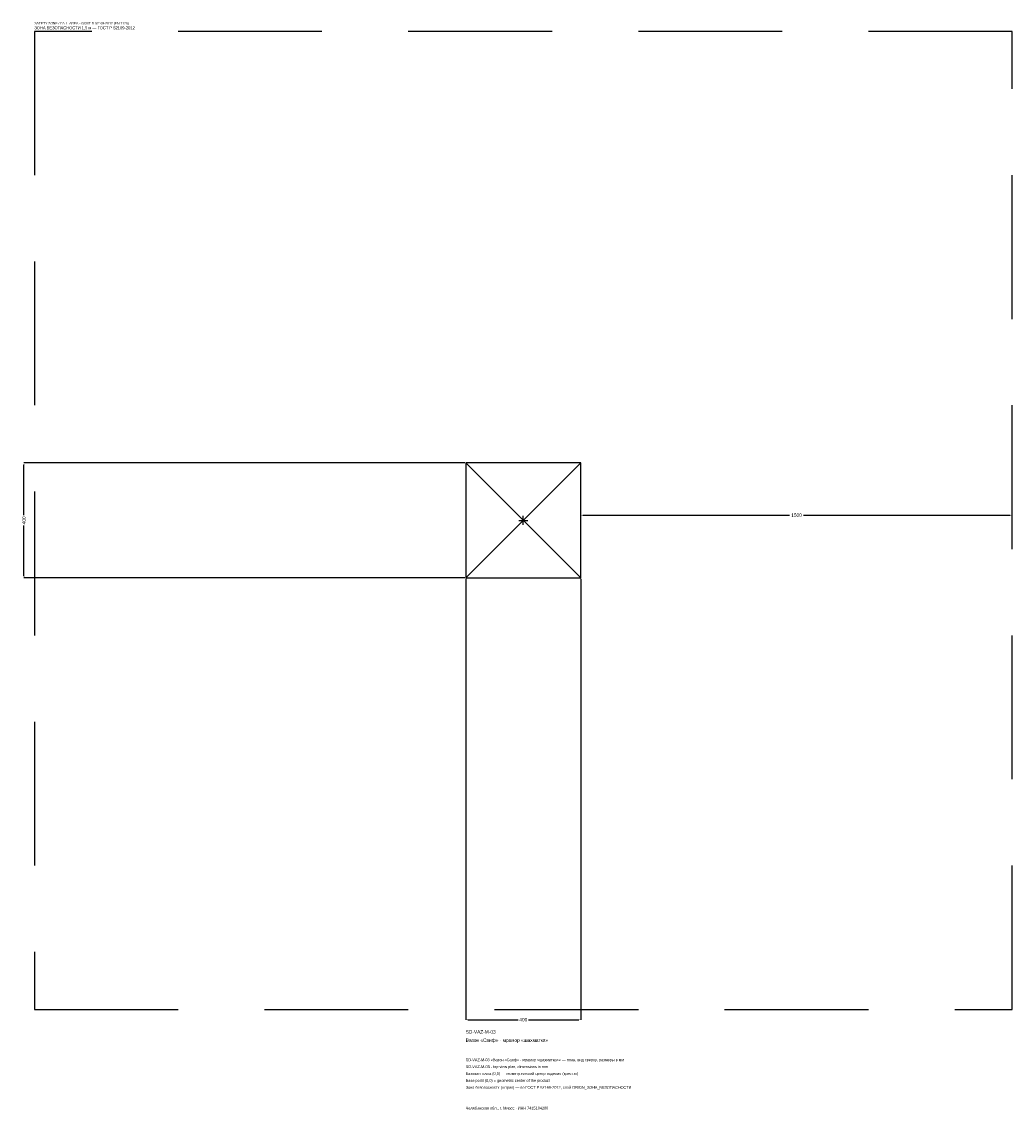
# Model space of a CAD drawing. Header units: metres. Extents: x -1744 to 1700, y -2050 to 1733.
import ezdxf

# ---------------------------------------------------------------- set-up
doc = ezdxf.new("R2010")
doc.units = ezdxf.units.M
doc.linetypes.add('DASHED', pattern=[800, 500, -300])
for name, color, linetype in [('ЗСК_ДАННЫЕ', 3, 'Continuous'), ('ЗСК_ЗОНА_БЕЗОПАСНОСТИ', 1, 'Continuous'), ('ЗСК_КОНТУР', 7, 'Continuous'), ('ЗСК_РАЗМЕРЫ', 8, 'Continuous')]:
    doc.layers.add(name, color=color, linetype=linetype)
doc.dimstyles.new('ORION', dxfattribs={"dimtxt": 12, "dimasz": 7.2, "dimexe": 1.25, "dimexo": 3.6, "dimtad": 1, "dimdec": 0, "dimcen": 2.5, "dimazin": 3, "dimtfac": 1, "dimtmove": 0, "dimatfit": 3})

# ---------------------------------------------------------------- blocks, each defined once
blk = doc.blocks.new('_CLOSEDFILLED')
at = {"color": 0, "linetype": 'BYBLOCK'}
blk.add_solid([(-1, 0.16), (0, 0), (-1, -0.16)], dxfattribs=at)
blk = doc.blocks.new('*D1')
for p, q in [((-200, -203.6), (-200, -1736)), ((200, -203.6), (200, -1736)), ((-192.8, -1736), (-18, -1736)), ((18, -1736), (192.8, -1736))]:
    blk.add_line(p, q)
at = {"layer": 'Defpoints'}
for p in [(-200, -200), (200, -200), (-200, -1736)]:
    blk.add_point(p, dxfattribs=at)
at = {"layer": 'ЗСК_РАЗМЕРЫ', "xscale": 7.199999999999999, "yscale": 7.199999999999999, "rotation": 180}
blk.add_blockref('_CLOSEDFILLED', (-200, -1736), dxfattribs=at)
at = {"layer": 'ЗСК_РАЗМЕРЫ', "xscale": 7.199999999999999, "yscale": 7.199999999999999}
blk.add_blockref('_CLOSEDFILLED', (200, -1736), dxfattribs=at)
at = {"layer": 'ЗСК_РАЗМЕРЫ', "insert": (0, -1736), "char_height": 12, "attachment_point": 5}
blk.add_mtext('400', dxfattribs=at)
blk = doc.blocks.new('*D2')
for p, q in [((-203.6, 200), (-1736, 200)), ((-1736, 18), (-1736, 192.8)), ((-1736, -192.8), (-1736, -18)), ((-203.6, -200), (-1736, -200))]:
    blk.add_line(p, q)
at = {"layer": 'Defpoints'}
for p in [(-200, 200), (-1736, -200), (-200, -200)]:
    blk.add_point(p, dxfattribs=at)
at = {"layer": 'ЗСК_РАЗМЕРЫ', "xscale": 7.199999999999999, "yscale": 7.199999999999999}
for p, rotation in [((-1736, 200), 90), ((-1736, -200), 270)]:
    blk.add_blockref('_CLOSEDFILLED', p, dxfattribs=dict(at, rotation=rotation))
at = {"layer": 'ЗСК_РАЗМЕРЫ', "insert": (-1736, 0), "char_height": 12, "attachment_point": 5, "rotation": 90}
blk.add_mtext('400', dxfattribs=at)
blk = doc.blocks.new('*D3')
for p, q in [((200, 3.6), (200, 18)), ((207.2, 18), (926, 18)), ((974, 18), (1692.8, 18)), ((1700, 3.6), (1700, 18))]:
    blk.add_line(p, q)
at = {"layer": 'Defpoints'}
for p in [(200, 18), (200, 0), (1700, 0)]:
    blk.add_point(p, dxfattribs=at)
at = {"layer": 'ЗСК_РАЗМЕРЫ', "xscale": 7.199999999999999, "yscale": 7.199999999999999, "rotation": 180}
blk.add_blockref('_CLOSEDFILLED', (200, 18), dxfattribs=at)
at = {"layer": 'ЗСК_РАЗМЕРЫ', "xscale": 7.199999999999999, "yscale": 7.199999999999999}
blk.add_blockref('_CLOSEDFILLED', (1700, 18), dxfattribs=at)
at = {"layer": 'ЗСК_РАЗМЕРЫ', "insert": (950, 18), "char_height": 12, "attachment_point": 5}
blk.add_mtext('1500', dxfattribs=at)
blk = doc.blocks.new('ОРИОН SD-VAZ-M-03 Вазон Саиф · мрамор шахматка')
at = {"layer": 'ЗСК_ЗОНА_БЕЗОПАСНОСТИ', "linetype": 'DASHED'}
blk.add_lwpolyline([(-1700, -1700), (1700, -1700), (1700, 1700), (-1700, 1700)], close=True, dxfattribs=at)
at = {"layer": 'ЗСК_КОНТУР'}
for p, q in [((-200, -200), (200, 200)), ((-200, 200), (200, -200))]:
    blk.add_line(p, q, dxfattribs=at)
blk.add_lwpolyline([(-200, -200), (200, -200), (200, 200), (-200, 200)], close=True, dxfattribs=at)
at = {"layer": 'ЗСК_РАЗМЕРЫ'}
for p, q in [((-16, 0), (16, 0)), ((0, -16), (0, 16))]:
    blk.add_line(p, q, dxfattribs=at)
at = {"layer": 'ЗСК_ДАННЫЕ'}
for tag, p in [('АРТИКУЛ', (-200, -1784)), ('НАИМЕНОВАНИЕ', (-200, -1812.8))]:
    blk.add_attdef(tag, p, '', height=12, dxfattribs=at)
at = {"layer": 'ЗСК_ДАННЫЕ', "flags": 1}
for tag, p in [('ПРОИЗВОДИТЕЛЬ', (-200, -1841.6)), ('ТЕЛЕФОН', (-200, -1870.4)), ('САЙТ', (-200, -1928)), ('АДРЕС', (-200, -1956.8)), ('РЕКВИЗИТЫ', (-200, -1985.6)), ('ГАБАРИТЫ', (-200, -2014.4)), ('ЗОНА_БЕЗОПАСНОСТИ', (-200, -2043.2))]:
    blk.add_attdef(tag, p, '', height=12, dxfattribs=at)
at = {"layer": 'ЗСК_ЗОНА_БЕЗОПАСНОСТИ', "color": 1}
for s, height, p in [('SAFETY ZONE / FALL AREA - GOST R 52169-2012 (EN 1176)', 8.4, (-1700, 1724)), ('ЗОНА БЕЗОПАСНОСТИ 1,5 м — ГОСТ Р 52169-2012', 10.2, (-1700, 1707.2))]:
    blk.add_text(s, height=height, dxfattribs=at).set_placement(p)
at = {"layer": 'ЗСК_РАЗМЕРЫ'}
dim = blk.add_linear_dim(base=(-1736, -200), p1=(-200, -200), p2=(-200, 200), angle=90, dimstyle='ORION', dxfattribs=at)
dim.commit()
dim.dimension.update_dxf_attribs({"geometry": '*D2', "text_midpoint": (-1736, 0)})
for base, p1, p2, picture, middle in [((200, 18), (200, 0), (1700, 0), '*D3', (950, 18)), ((-200, -1736), (-200, -200), (200, -200), '*D1', (0, -1736))]:
    dim = blk.add_linear_dim(base=base, p1=p1, p2=p2, dimstyle='ORION', dxfattribs=at)
    dim.commit()
    dim.dimension.update_dxf_attribs({"geometry": picture, "text_midpoint": middle})

msp = doc.modelspace()

# ---------------------------------------------------------------- block references
msp.add_blockref('ОРИОН SD-VAZ-M-03 Вазон Саиф · мрамор шахматка', (0, 0)).add_auto_attribs({'АРТИКУЛ': 'SD-VAZ-M-03', 'НАИМЕНОВАНИЕ': 'Вазон «Саиф» · мрамор «шахматка»'})

# ---------------------------------------------------------------- texts
at = {"layer": 'ЗСК_ДАННЫЕ', "color": 3}
for s, p in [('SD-VAZ-M-03 «Вазон «Саиф» · мрамор «шахматка»» — план, вид сверху, размеры в мм', (-200, -1880)), ('SD-VAZ-M-03 - top view plan, dimensions in mm', (-200, -1904)), ('Челябинская обл., г. Миасс · ИНН 7415104200', (-200, -2048))]:
    msp.add_text(s, height=9.6, dxfattribs=at).set_placement(p)
at = {"layer": 'ЗСК_ДАННЫЕ', "color": 7}
for s, p in [('Базовая точка (0,0) — геометрический центр изделия (крестик)', (-200, -1928)), ('Base point (0,0) = geometric center of the product', (-200, -1952))]:
    msp.add_text(s, height=9.6, dxfattribs=at).set_placement(p)
at = {"layer": 'ЗСК_ДАННЫЕ', "color": 1}
msp.add_text('Зона безопасности (штрих) — по ГОСТ Р 52169-2012, слой ORION_ЗОНА_БЕЗОПАСНОСТИ', height=9.6, dxfattribs=at).set_placement((-200, -1976))

doc.saveas('drawing.dxf')
